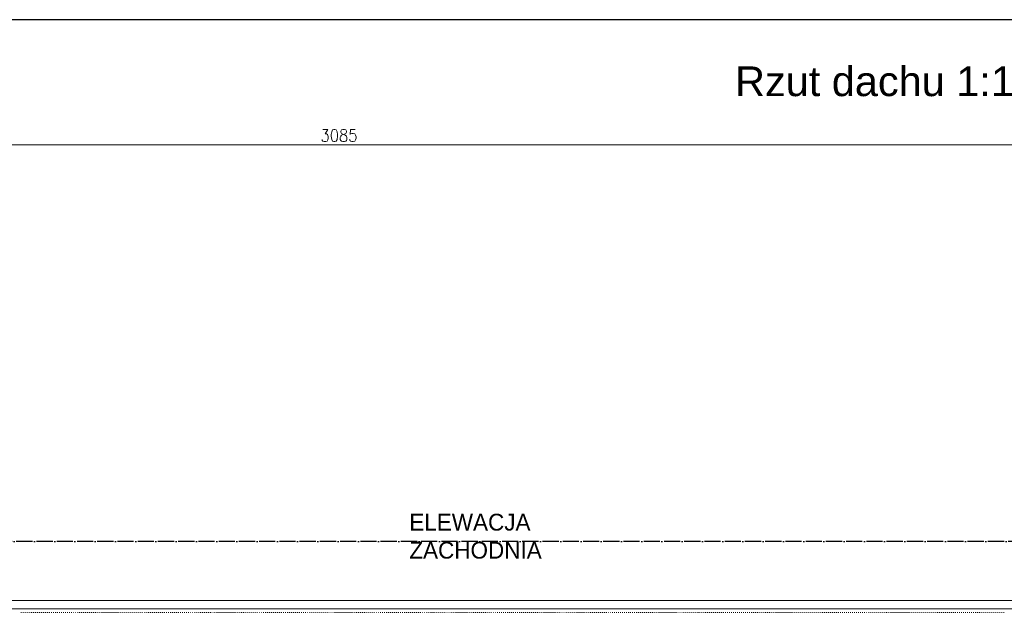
# Model space of a CAD drawing. Header units: centimetres. Extents: x -16053 to 7031, y -7778 to 254.
# Tile 140 of 256: x -8154 to -6690, y -866 to 21. Entities that reach past the tile are written whole.
import ezdxf

# ---------------------------------------------------------------- set-up
doc = ezdxf.new("R2010")
doc.units = ezdxf.units.CM
doc.header["$MEASUREMENT"] = 0
doc.linetypes.add('ACAD_ISO04W100', pattern=[30, 24, -3, 0, -3])
doc.layers.get('0').update_dxf_attribs({"linetype": 'CONTINUOUS'})
doc.layers.add('2DE_TXTPFN', color=151, linetype='CONTINUOUS')
doc.layers.add('OPISY ELEKTRYCZNE', color=120, linetype='CONTINUOUS')
doc.layers.add('_jte_Uziom fund', color=243, linetype='ACAD_ISO04W100', lineweight=30)
doc.styles.add('Arial$001', font='arial.ttf', dxfattribs={"height": 2.232})

msp = doc.modelspace()

# ---------------------------------------------------------------- linework, layer by layer
at = {"color": 7, "linetype": 'Continuous', "lineweight": 9}
for points in [[(-7703.556, -142.13), (-7695.948, -142.13), (-7700.083, -148.911), (-7697.932, -148.911), (-7696.775, -149.738), (-7695.948, -150.565), (-7695.451, -153.212), (-7695.451, -155.197), (-7695.948, -157.843), (-7697.105, -159.497), (-7699.256, -160.324), (-7701.406, -160.324), (-7703.556, -159.497), (-7704.383, -158.67), (-7704.714, -157.016)], [(-7655.59, -142.13), (-7662.372, -142.13), (-7662.868, -149.738), (-7662.372, -148.911), (-7660.387, -148.084), (-7658.237, -148.084), (-7656.086, -148.911), (-7654.763, -150.565), (-7653.936, -153.212), (-7653.936, -155.197), (-7654.763, -157.843), (-7656.086, -159.497), (-7658.237, -160.324), (-7660.387, -160.324), (-7662.372, -159.497), (-7662.868, -158.67), (-7663.695, -157.016)], [(-6136.402, -164.955), (-9222.248, -164.955), (-9222.248, -164.955)]]:
    msp.add_lwpolyline(points, dxfattribs=at)
for points in [[(-7687.016, -142.13), (-7689.166, -142.957), (-7690.324, -145.603), (-7691.316, -149.738), (-7691.316, -152.385), (-7690.324, -157.016), (-7689.166, -159.497), (-7687.016, -160.324), (-7685.693, -160.324), (-7683.543, -159.497), (-7682.385, -157.016), (-7681.558, -152.385), (-7681.558, -149.738), (-7682.385, -145.603), (-7683.543, -142.957), (-7685.693, -142.13)], [(-7673.949, -142.13), (-7675.934, -142.957), (-7676.761, -144.611), (-7676.761, -146.43), (-7675.934, -148.084), (-7674.776, -148.911), (-7672.13, -149.738), (-7670.145, -150.565), (-7668.326, -152.385), (-7667.995, -154.039), (-7667.995, -157.016), (-7668.326, -158.67), (-7669.153, -159.497), (-7671.303, -160.324), (-7673.949, -160.324), (-7675.934, -159.497), (-7676.761, -158.67), (-7677.754, -157.016), (-7677.754, -154.039), (-7676.761, -152.385), (-7675.603, -150.565), (-7673.453, -149.738), (-7670.476, -148.911), (-7669.153, -148.084), (-7668.326, -146.43), (-7668.326, -144.611), (-7669.153, -142.957), (-7671.303, -142.13)]]:
    msp.add_lwpolyline(points, close=True, dxfattribs=at)
at = {"color": 8, "linetype": 'Continuous', "lineweight": 15, "true_color": 0x767676}
msp.add_lwpolyline([(-4358.034, -5119.808), (-4346.29, -5119.808), (-4346.29, -325.557), (-4346.29, -313.152), (-6136.402, -313.152), (-6148.641, -313.152), (-6148.641, -855.164), (-6148.641, -842.925), (-9222.248, -842.925), (-9222.248, -855.164)], dxfattribs=at)
at = {"color": 252, "linetype": 'Continuous', "lineweight": 9, "true_color": 0x989898}
msp.add_lwpolyline([(-4358.034, -325.557), (-4363.161, -325.557), (-6131.771, -325.557), (-6136.402, -325.557), (-6136.402, -855.164), (-9272.364, -855.164), (-9277.326, -855.164), (-9277.326, -2080.604), (-9277.326, -2085.236), (-6086.948, -2085.236), (-6081.82, -2085.236), (-6081.82, -1575.807)], dxfattribs=at)
at = {"color": 254, "linetype": 'Continuous', "lineweight": 5, "true_color": 0xfdc4fd}
for points in [[(-8152.779, -860.292), (-8151.456, -860.292), (-8151.456, -860.292)], [(-8149.802, -860.292), (-8148.479, -860.292), (-8148.479, -860.292)], [(-8146.825, -860.292), (-8145.502, -860.292), (-8145.502, -860.292)], [(-8143.517, -860.292), (-8142.524, -860.292), (-8142.524, -860.292)], [(-8140.54, -860.292), (-8139.713, -860.292), (-8139.713, -860.292)], [(-8137.562, -860.292), (-8136.239, -860.292), (-8136.239, -860.292)], [(-8134.585, -860.292), (-8133.262, -860.292), (-8133.262, -860.292)], [(-8131.608, -860.292), (-8130.285, -860.292), (-8130.285, -860.292)], [(-8128.631, -860.292), (-8127.308, -860.292), (-8127.308, -860.292)], [(-8125.654, -860.292), (-8124.331, -860.292), (-8124.331, -860.292)], [(-8122.677, -860.292), (-8121.353, -860.292), (-8121.353, -860.292)], [(-8119.699, -860.292), (-8118.542, -860.292), (-8118.542, -860.292)], [(-8116.722, -860.292), (-8115.564, -860.292), (-8115.564, -860.292)], [(-8113.745, -860.292), (-8112.587, -860.292), (-8112.587, -860.292)], [(-8110.768, -860.292), (-8109.61, -860.292), (-8109.61, -860.292)], [(-8107.46, -860.292), (-8106.633, -860.292), (-8106.633, -860.292)], [(-8104.483, -860.292), (-8103.656, -860.292), (-8103.656, -860.292)], [(-8101.505, -860.292), (-8100.182, -860.292), (-8100.182, -860.292)], [(-8098.528, -860.292), (-8097.371, -860.292), (-8097.371, -860.292)], [(-8095.551, -860.292), (-8094.393, -860.292), (-8094.393, -860.292)], [(-8092.574, -860.292), (-8091.416, -860.292), (-8091.416, -860.292)], [(-8089.597, -860.292), (-8088.439, -860.292), (-8088.439, -860.292)], [(-8086.785, -860.292), (-8085.462, -860.292), (-8085.462, -860.292)], [(-8083.808, -860.292), (-8082.485, -860.292), (-8082.485, -860.292)], [(-8080.831, -860.292), (-8079.507, -860.292), (-8079.507, -860.292)], [(-8077.853, -860.292), (-8076.53, -860.292), (-8076.53, -860.292)], [(-8074.38, -860.292), (-8073.553, -860.292), (-8073.553, -860.292)], [(-8071.403, -860.292), (-8070.576, -860.292), (-8070.576, -860.292)], [(-8068.426, -860.292), (-8067.268, -860.292), (-8067.268, -860.292)], [(-8065.614, -860.292), (-8064.291, -860.292), (-8064.291, -860.292)], [(-8062.637, -860.292), (-8061.314, -860.292), (-8061.314, -860.292)], [(-8059.66, -860.292), (-8058.336, -860.292), (-8058.336, -860.292)], [(-8056.682, -860.292), (-8055.359, -860.292), (-8055.359, -860.292)], [(-8053.705, -860.292), (-8052.382, -860.292), (-8052.382, -860.292)], [(-8050.728, -860.292), (-8049.405, -860.292), (-8049.405, -860.292)], [(-8047.751, -860.292), (-8046.428, -860.292), (-8046.428, -860.292)], [(-8044.774, -860.292), (-8043.45, -860.292), (-8043.45, -860.292)], [(-8041.797, -860.292), (-8040.639, -860.292), (-8040.639, -860.292)], [(-8038.489, -860.292), (-8037.662, -860.292), (-8037.662, -860.292)], [(-8035.511, -860.292), (-8034.684, -860.292), (-8034.684, -860.292)], [(-8032.534, -860.292), (-8031.211, -860.292), (-8031.211, -860.292)], [(-8029.557, -860.292), (-8028.234, -860.292), (-8028.234, -860.292)], [(-8026.58, -860.292), (-8025.257, -860.292), (-8025.257, -860.292)], [(-8023.603, -860.292), (-8022.279, -860.292), (-8022.279, -860.292)], [(-8020.625, -860.292), (-8019.468, -860.292), (-8019.468, -860.292)], [(-8017.648, -860.292), (-8016.49, -860.292), (-8016.49, -860.292)], [(-8014.671, -860.292), (-8013.513, -860.292), (-8013.513, -860.292)], [(-8011.694, -860.292), (-8010.536, -860.292), (-8010.536, -860.292)], [(-8008.882, -860.292), (-8007.559, -860.292), (-8007.559, -860.292)], [(-8005.409, -860.292), (-8004.582, -860.292), (-8004.582, -860.292)], [(-8002.432, -860.292), (-8001.605, -860.292), (-8001.605, -860.292)], [(-7999.454, -860.292), (-7998.297, -860.292), (-7998.297, -860.292)], [(-7996.477, -860.292), (-7995.319, -860.292), (-7995.319, -860.292)], [(-7993.5, -860.292), (-7992.342, -860.292), (-7992.342, -860.292)], [(-7990.523, -860.292), (-7989.365, -860.292), (-7989.365, -860.292)], [(-7987.711, -860.292), (-7986.388, -860.292), (-7986.388, -860.292)], [(-7984.734, -860.292), (-7983.411, -860.292), (-7983.411, -860.292)], [(-7981.757, -860.292), (-7980.434, -860.292), (-7980.434, -860.292)], [(-7978.78, -860.292), (-7977.456, -860.292), (-7977.456, -860.292)], [(-7975.802, -860.292), (-7974.479, -860.292), (-7974.479, -860.292)], [(-7972.825, -860.292), (-7971.502, -860.292), (-7971.502, -860.292)], [(-7969.352, -860.292), (-7968.525, -860.292), (-7968.525, -860.292)], [(-7966.54, -860.292), (-7965.548, -860.292), (-7965.548, -860.292)], [(-7963.563, -860.292), (-7962.24, -860.292), (-7962.24, -860.292)], [(-7960.586, -860.292), (-7959.262, -860.292), (-7959.262, -860.292)], [(-7957.609, -860.292), (-7956.285, -860.292), (-7956.285, -860.292)], [(-7954.631, -860.292), (-7953.308, -860.292), (-7953.308, -860.292)], [(-7951.654, -860.292), (-7950.331, -860.292), (-7950.331, -860.292)], [(-7948.677, -860.292), (-7947.354, -860.292), (-7947.354, -860.292)], [(-7945.7, -860.292), (-7944.377, -860.292), (-7944.377, -860.292)], [(-7942.723, -860.292), (-7941.399, -860.292), (-7941.399, -860.292)], [(-7939.745, -860.292), (-7938.588, -860.292), (-7938.588, -860.292)], [(-7936.437, -860.292), (-7935.61, -860.292), (-7935.61, -860.292)], [(-7933.46, -860.292), (-7932.633, -860.292), (-7932.633, -860.292)], [(-7930.483, -860.292), (-7929.16, -860.292), (-7929.16, -860.292)], [(-7927.506, -860.292), (-7926.183, -860.292), (-7926.183, -860.292)], [(-7924.529, -860.292), (-7923.206, -860.292), (-7923.206, -860.292)], [(-7921.552, -860.292), (-7920.228, -860.292), (-7920.228, -860.292)], [(-7918.574, -860.292), (-7917.417, -860.292), (-7917.417, -860.292)], [(-7915.597, -860.292), (-7914.439, -860.292), (-7914.439, -860.292)], [(-7912.62, -860.292), (-7911.462, -860.292), (-7911.462, -860.292)], [(-7909.643, -860.292), (-7908.485, -860.292), (-7908.485, -860.292)], [(-7906.831, -860.292), (-7905.508, -860.292), (-7905.508, -860.292)], [(-7903.854, -860.292), (-7902.531, -860.292), (-7902.531, -860.292)], [(-7900.381, -860.292), (-7899.554, -860.292), (-7899.554, -860.292)], [(-7897.403, -860.292), (-7896.576, -860.292), (-7896.576, -860.292)], [(-7894.426, -860.292), (-7893.268, -860.292), (-7893.268, -860.292)], [(-7891.449, -860.292), (-7890.291, -860.292), (-7890.291, -860.292)], [(-7888.472, -860.292), (-7887.314, -860.292), (-7887.314, -860.292)], [(-7885.66, -860.292), (-7884.337, -860.292), (-7884.337, -860.292)], [(-7882.683, -860.292), (-7881.36, -860.292), (-7881.36, -860.292)], [(-7879.706, -860.292), (-7878.382, -860.292), (-7878.382, -860.292)], [(-7876.728, -860.292), (-7875.405, -860.292), (-7875.405, -860.292)], [(-7873.751, -860.292), (-7872.428, -860.292), (-7872.428, -860.292)], [(-7870.774, -860.292), (-7869.451, -860.292), (-7869.451, -860.292)], [(-7867.301, -860.292), (-7866.474, -860.292), (-7866.474, -860.292)], [(-7864.489, -860.292), (-7863.497, -860.292), (-7863.497, -860.292)], [(-7861.512, -860.292), (-7860.189, -860.292), (-7860.189, -860.292)], [(-7858.535, -860.292), (-7857.211, -860.292), (-7857.211, -860.292)], [(-7855.557, -860.292), (-7854.234, -860.292), (-7854.234, -860.292)], [(-7852.58, -860.292), (-7851.257, -860.292), (-7851.257, -860.292)], [(-7849.603, -860.292), (-7848.28, -860.292), (-7848.28, -860.292)], [(-7846.626, -860.292), (-7845.303, -860.292), (-7845.303, -860.292)], [(-7843.649, -860.292), (-7842.326, -860.292), (-7842.326, -860.292)], [(-7840.672, -860.292), (-7839.514, -860.292), (-7839.514, -860.292)], [(-7837.694, -860.292), (-7836.537, -860.292), (-7836.537, -860.292)], [(-7834.717, -860.292), (-7833.559, -860.292), (-7833.559, -860.292)], [(-7831.409, -860.292), (-7830.582, -860.292), (-7830.582, -860.292)], [(-7828.432, -860.292), (-7827.605, -860.292), (-7827.605, -860.292)], [(-7825.455, -860.292), (-7824.132, -860.292), (-7824.132, -860.292)], [(-7822.478, -860.292), (-7821.154, -860.292), (-7821.154, -860.292)], [(-7819.5, -860.292), (-7818.343, -860.292), (-7818.343, -860.292)], [(-7816.523, -860.292), (-7815.366, -860.292), (-7815.366, -860.292)], [(-7813.546, -860.292), (-7812.388, -860.292), (-7812.388, -860.292)], [(-7810.569, -860.292), (-7809.411, -860.292), (-7809.411, -860.292)], [(-7807.757, -860.292), (-7806.434, -860.292), (-7806.434, -860.292)], [(-7804.78, -860.292), (-7803.457, -860.292), (-7803.457, -860.292)], [(-7801.803, -860.292), (-7800.48, -860.292), (-7800.48, -860.292)], [(-7798.329, -860.292), (-7797.502, -860.292), (-7797.502, -860.292)], [(-7795.352, -860.292), (-7794.525, -860.292), (-7794.525, -860.292)], [(-7792.375, -860.292), (-7791.217, -860.292), (-7791.217, -860.292)], [(-7789.398, -860.292), (-7788.24, -860.292), (-7788.24, -860.292)], [(-7786.586, -860.292), (-7785.263, -860.292), (-7785.263, -860.292)], [(-7783.609, -860.292), (-7782.286, -860.292), (-7782.286, -860.292)], [(-7780.632, -860.292), (-7779.309, -860.292), (-7779.309, -860.292)], [(-7777.655, -860.292), (-7776.331, -860.292), (-7776.331, -860.292)], [(-7774.677, -860.292), (-7773.354, -860.292), (-7773.354, -860.292)], [(-7771.7, -860.292), (-7770.377, -860.292), (-7770.377, -860.292)], [(-7768.723, -860.292), (-7767.4, -860.292), (-7767.4, -860.292)], [(-7765.746, -860.292), (-7764.423, -860.292), (-7764.423, -860.292)], [(-7762.438, -860.292), (-7761.445, -860.292), (-7761.445, -860.292)], [(-7759.461, -860.292), (-7758.634, -860.292), (-7758.634, -860.292)], [(-7756.484, -860.292), (-7755.16, -860.292), (-7755.16, -860.292)], [(-7753.506, -860.292), (-7752.183, -860.292), (-7752.183, -860.292)], [(-7750.529, -860.292), (-7749.206, -860.292), (-7749.206, -860.292)], [(-7747.552, -860.292), (-7746.229, -860.292), (-7746.229, -860.292)], [(-7744.575, -860.292), (-7743.252, -860.292), (-7743.252, -860.292)], [(-7741.598, -860.292), (-7740.274, -860.292), (-7740.274, -860.292)], [(-7738.62, -860.292), (-7737.463, -860.292), (-7737.463, -860.292)], [(-7735.643, -860.292), (-7734.485, -860.292), (-7734.485, -860.292)], [(-7732.666, -860.292), (-7731.508, -860.292), (-7731.508, -860.292)], [(-7729.689, -860.292), (-7728.531, -860.292), (-7728.531, -860.292)], [(-7726.381, -860.292), (-7725.554, -860.292), (-7725.554, -860.292)], [(-7723.404, -860.292), (-7722.081, -860.292), (-7722.081, -860.292)], [(-7720.427, -860.292), (-7719.103, -860.292), (-7719.103, -860.292)], [(-7717.449, -860.292), (-7716.292, -860.292), (-7716.292, -860.292)], [(-7714.472, -860.292), (-7713.314, -860.292), (-7713.314, -860.292)], [(-7711.495, -860.292), (-7710.337, -860.292), (-7710.337, -860.292)], [(-7708.518, -860.292), (-7707.36, -860.292), (-7707.36, -860.292)], [(-7705.706, -860.292), (-7704.383, -860.292), (-7704.383, -860.292)], [(-7702.729, -860.292), (-7701.406, -860.292), (-7701.406, -860.292)], [(-7699.752, -860.292), (-7698.429, -860.292), (-7698.429, -860.292)], [(-7696.775, -860.292), (-7695.451, -860.292), (-7695.451, -860.292)], [(-7693.301, -860.292), (-7692.474, -860.292), (-7692.474, -860.292)], [(-7690.324, -860.292), (-7689.497, -860.292), (-7689.497, -860.292)], [(-7687.347, -860.292), (-7686.189, -860.292), (-7686.189, -860.292)], [(-7684.535, -860.292), (-7683.212, -860.292), (-7683.212, -860.292)], [(-7681.558, -860.292), (-7680.235, -860.292), (-7680.235, -860.292)], [(-7678.581, -860.292), (-7677.257, -860.292), (-7677.257, -860.292)], [(-7675.603, -860.292), (-7674.28, -860.292), (-7674.28, -860.292)], [(-7672.626, -860.292), (-7671.303, -860.292), (-7671.303, -860.292)], [(-7669.649, -860.292), (-7668.326, -860.292), (-7668.326, -860.292)], [(-7666.672, -860.292), (-7665.349, -860.292), (-7665.349, -860.292)], [(-7663.695, -860.292), (-7662.372, -860.292), (-7662.372, -860.292)], [(-7660.718, -860.292), (-7659.56, -860.292), (-7659.56, -860.292)], [(-7657.41, -860.292), (-7656.583, -860.292), (-7656.583, -860.292)], [(-7654.432, -860.292), (-7653.109, -860.292), (-7653.109, -860.292)], [(-7651.455, -860.292), (-7650.132, -860.292), (-7650.132, -860.292)], [(-7648.478, -860.292), (-7647.155, -860.292), (-7647.155, -860.292)], [(-7645.501, -860.292), (-7644.178, -860.292), (-7644.178, -860.292)], [(-7642.524, -860.292), (-7641.201, -860.292), (-7641.201, -860.292)], [(-7639.547, -860.292), (-7638.389, -860.292), (-7638.389, -860.292)], [(-7636.569, -860.292), (-7635.412, -860.292), (-7635.412, -860.292)], [(-7633.592, -860.292), (-7632.434, -860.292), (-7632.434, -860.292)], [(-7630.615, -860.292), (-7629.457, -860.292), (-7629.457, -860.292)], [(-7627.803, -860.292), (-7626.48, -860.292), (-7626.48, -860.292)], [(-7624.33, -860.292), (-7623.503, -860.292), (-7623.503, -860.292)], [(-7621.353, -860.292), (-7620.526, -860.292), (-7620.526, -860.292)], [(-7618.375, -860.292), (-7617.218, -860.292), (-7617.218, -860.292)], [(-7615.398, -860.292), (-7614.241, -860.292), (-7614.241, -860.292)], [(-7612.421, -860.292), (-7611.263, -860.292), (-7611.263, -860.292)], [(-7609.444, -860.292), (-7608.286, -860.292), (-7608.286, -860.292)], [(-7606.632, -860.292), (-7605.309, -860.292), (-7605.309, -860.292)], [(-7603.655, -860.292), (-7602.332, -860.292), (-7602.332, -860.292)], [(-7600.678, -860.292), (-7599.355, -860.292), (-7599.355, -860.292)], [(-7597.701, -860.292), (-7596.377, -860.292), (-7596.377, -860.292)], [(-7594.723, -860.292), (-7593.4, -860.292), (-7593.4, -860.292)], [(-7591.746, -860.292), (-7590.423, -860.292), (-7590.423, -860.292)], [(-7588.273, -860.292), (-7587.446, -860.292), (-7587.446, -860.292)], [(-7585.461, -860.292), (-7584.469, -860.292), (-7584.469, -860.292)], [(-7582.484, -860.292), (-7581.161, -860.292), (-7581.161, -860.292)], [(-7579.507, -860.292), (-7578.184, -860.292), (-7578.184, -860.292)], [(-7576.53, -860.292), (-7575.206, -860.292), (-7575.206, -860.292)], [(-7573.552, -860.292), (-7572.229, -860.292), (-7572.229, -860.292)], [(-7570.575, -860.292), (-7569.252, -860.292), (-7569.252, -860.292)], [(-7567.598, -860.292), (-7566.275, -860.292), (-7566.275, -860.292)], [(-7564.621, -860.292), (-7563.298, -860.292), (-7563.298, -860.292)], [(-7561.644, -860.292), (-7560.32, -860.292), (-7560.32, -860.292)], [(-7558.667, -860.292), (-7557.509, -860.292), (-7557.509, -860.292)], [(-7555.359, -860.292), (-7554.532, -860.292), (-7554.532, -860.292)], [(-7552.381, -860.292), (-7551.554, -860.292), (-7551.554, -860.292)], [(-7549.404, -860.292), (-7548.081, -860.292), (-7548.081, -860.292)], [(-7546.427, -860.292), (-7545.104, -860.292), (-7545.104, -860.292)], [(-7543.45, -860.292), (-7542.127, -860.292), (-7542.127, -860.292)], [(-7540.473, -860.292), (-7539.149, -860.292), (-7539.149, -860.292)], [(-7537.495, -860.292), (-7536.338, -860.292), (-7536.338, -860.292)], [(-7534.518, -860.292), (-7533.36, -860.292), (-7533.36, -860.292)], [(-7531.541, -860.292), (-7530.383, -860.292), (-7530.383, -860.292)], [(-7528.564, -860.292), (-7527.406, -860.292), (-7527.406, -860.292)], [(-7525.752, -860.292), (-7524.429, -860.292), (-7524.429, -860.292)], [(-7522.775, -860.292), (-7521.452, -860.292), (-7521.452, -860.292)], [(-7519.302, -860.292), (-7518.475, -860.292), (-7518.475, -860.292)], [(-7516.324, -860.292), (-7515.497, -860.292), (-7515.497, -860.292)], [(-7513.347, -860.292), (-7512.189, -860.292), (-7512.189, -860.292)], [(-7510.37, -860.292), (-7509.212, -860.292), (-7509.212, -860.292)], [(-7507.393, -860.292), (-7506.235, -860.292), (-7506.235, -860.292)], [(-7504.581, -860.292), (-7503.258, -860.292), (-7503.258, -860.292)], [(-7501.604, -860.292), (-7500.281, -860.292), (-7500.281, -860.292)], [(-7498.627, -860.292), (-7497.304, -860.292), (-7497.304, -860.292)], [(-7495.65, -860.292), (-7494.326, -860.292), (-7494.326, -860.292)], [(-7492.672, -860.292), (-7491.349, -860.292), (-7491.349, -860.292)], [(-7489.695, -860.292), (-7488.372, -860.292), (-7488.372, -860.292)], [(-7486.222, -860.292), (-7485.395, -860.292), (-7485.395, -860.292)], [(-7483.41, -860.292), (-7482.418, -860.292), (-7482.418, -860.292)], [(-7480.433, -860.292), (-7479.11, -860.292), (-7479.11, -860.292)], [(-7477.456, -860.292), (-7476.132, -860.292), (-7476.132, -860.292)], [(-7474.479, -860.292), (-7473.155, -860.292), (-7473.155, -860.292)], [(-7471.501, -860.292), (-7470.178, -860.292), (-7470.178, -860.292)], [(-7468.524, -860.292), (-7467.201, -860.292), (-7467.201, -860.292)], [(-7465.547, -860.292), (-7464.224, -860.292), (-7464.224, -860.292)], [(-7462.57, -860.292), (-7461.247, -860.292), (-7461.247, -860.292)], [(-7459.593, -860.292), (-7458.435, -860.292), (-7458.435, -860.292)], [(-7456.615, -860.292), (-7455.458, -860.292), (-7455.458, -860.292)], [(-7453.638, -860.292), (-7452.48, -860.292), (-7452.48, -860.292)], [(-7450.33, -860.292), (-7449.503, -860.292), (-7449.503, -860.292)], [(-7447.353, -860.292), (-7446.526, -860.292), (-7446.526, -860.292)], [(-7444.376, -860.292), (-7443.053, -860.292), (-7443.053, -860.292)], [(-7441.399, -860.292), (-7440.076, -860.292), (-7440.076, -860.292)], [(-7438.422, -860.292), (-7437.264, -860.292), (-7437.264, -860.292)], [(-7435.444, -860.292), (-7434.287, -860.292), (-7434.287, -860.292)], [(-7432.467, -860.292), (-7431.309, -860.292), (-7431.309, -860.292)], [(-7429.49, -860.292), (-7428.332, -860.292), (-7428.332, -860.292)], [(-7426.678, -860.292), (-7425.355, -860.292), (-7425.355, -860.292)], [(-7423.701, -860.292), (-7422.378, -860.292), (-7422.378, -860.292)], [(-7420.724, -860.292), (-7419.401, -860.292), (-7419.401, -860.292)], [(-7417.251, -860.292), (-7416.424, -860.292), (-7416.424, -860.292)], [(-7414.273, -860.292), (-7413.446, -860.292), (-7413.446, -860.292)], [(-7411.296, -860.292), (-7410.138, -860.292), (-7410.138, -860.292)], [(-7408.319, -860.292), (-7407.161, -860.292), (-7407.161, -860.292)], [(-7405.507, -860.292), (-7404.184, -860.292), (-7404.184, -860.292)], [(-7402.53, -860.292), (-7401.207, -860.292), (-7401.207, -860.292)], [(-7399.553, -860.292), (-7398.23, -860.292), (-7398.23, -860.292)], [(-7396.576, -860.292), (-7395.252, -860.292), (-7395.252, -860.292)], [(-7393.598, -860.292), (-7392.275, -860.292), (-7392.275, -860.292)], [(-7390.621, -860.292), (-7389.298, -860.292), (-7389.298, -860.292)], [(-7387.644, -860.292), (-7386.321, -860.292), (-7386.321, -860.292)], [(-7384.667, -860.292), (-7383.344, -860.292), (-7383.344, -860.292)], [(-7381.359, -860.292), (-7380.367, -860.292), (-7380.367, -860.292)], [(-7378.382, -860.292), (-7377.555, -860.292), (-7377.555, -860.292)], [(-7375.405, -860.292), (-7374.081, -860.292), (-7374.081, -860.292)], [(-7372.427, -860.292), (-7371.104, -860.292), (-7371.104, -860.292)], [(-7369.45, -860.292), (-7368.127, -860.292), (-7368.127, -860.292)], [(-7366.473, -860.292), (-7365.15, -860.292), (-7365.15, -860.292)], [(-7363.496, -860.292), (-7362.173, -860.292), (-7362.173, -860.292)], [(-7360.519, -860.292), (-7359.196, -860.292), (-7359.196, -860.292)], [(-7357.542, -860.292), (-7356.384, -860.292), (-7356.384, -860.292)], [(-7354.564, -860.292), (-7353.407, -860.292), (-7353.407, -860.292)], [(-7351.587, -860.292), (-7350.429, -860.292), (-7350.429, -860.292)], [(-7348.279, -860.292), (-7347.452, -860.292), (-7347.452, -860.292)], [(-7345.302, -860.292), (-7344.475, -860.292), (-7344.475, -860.292)], [(-7342.325, -860.292), (-7341.002, -860.292), (-7341.002, -860.292)], [(-7339.348, -860.292), (-7338.024, -860.292), (-7338.024, -860.292)], [(-7336.37, -860.292), (-7335.213, -860.292), (-7335.213, -860.292)], [(-7333.393, -860.292), (-7332.236, -860.292), (-7332.236, -860.292)], [(-7330.416, -860.292), (-7329.258, -860.292), (-7329.258, -860.292)], [(-7327.439, -860.292), (-7326.281, -860.292), (-7326.281, -860.292)], [(-7324.627, -860.292), (-7323.304, -860.292), (-7323.304, -860.292)], [(-7321.65, -860.292), (-7320.327, -860.292), (-7320.327, -860.292)], [(-7318.673, -860.292), (-7317.35, -860.292), (-7317.35, -860.292)], [(-7315.696, -860.292), (-7314.372, -860.292), (-7314.372, -860.292)], [(-7312.222, -860.292), (-7311.395, -860.292), (-7311.395, -860.292)], [(-7309.245, -860.292), (-7308.418, -860.292), (-7308.418, -860.292)], [(-7306.268, -860.292), (-7305.11, -860.292), (-7305.11, -860.292)], [(-7303.456, -860.292), (-7302.133, -860.292), (-7302.133, -860.292)], [(-7300.479, -860.292), (-7299.156, -860.292), (-7299.156, -860.292)], [(-7297.502, -860.292), (-7296.179, -860.292), (-7296.179, -860.292)], [(-7294.525, -860.292), (-7293.201, -860.292), (-7293.201, -860.292)], [(-7291.547, -860.292), (-7290.224, -860.292), (-7290.224, -860.292)], [(-7288.57, -860.292), (-7287.247, -860.292), (-7287.247, -860.292)], [(-7285.593, -860.292), (-7284.27, -860.292), (-7284.27, -860.292)], [(-7282.616, -860.292), (-7281.293, -860.292), (-7281.293, -860.292)], [(-7279.308, -860.292), (-7278.481, -860.292), (-7278.481, -860.292)], [(-7276.331, -860.292), (-7275.504, -860.292), (-7275.504, -860.292)], [(-7273.354, -860.292), (-7272.03, -860.292), (-7272.03, -860.292)], [(-7270.376, -860.292), (-7269.053, -860.292), (-7269.053, -860.292)], [(-7267.399, -860.292), (-7266.076, -860.292), (-7266.076, -860.292)], [(-7264.422, -860.292), (-7263.099, -860.292), (-7263.099, -860.292)], [(-7261.445, -860.292), (-7260.122, -860.292), (-7260.122, -860.292)], [(-7258.468, -860.292), (-7257.31, -860.292), (-7257.31, -860.292)], [(-7255.49, -860.292), (-7254.333, -860.292), (-7254.333, -860.292)], [(-7252.513, -860.292), (-7251.355, -860.292), (-7251.355, -860.292)], [(-7249.536, -860.292), (-7248.378, -860.292), (-7248.378, -860.292)], [(-7246.724, -860.292), (-7245.401, -860.292), (-7245.401, -860.292)], [(-7243.251, -860.292), (-7242.424, -860.292), (-7242.424, -860.292)], [(-7240.274, -860.292), (-7239.447, -860.292), (-7239.447, -860.292)], [(-7237.297, -860.292), (-7236.139, -860.292), (-7236.139, -860.292)], [(-7234.319, -860.292), (-7233.162, -860.292), (-7233.162, -860.292)], [(-7231.342, -860.292), (-7230.184, -860.292), (-7230.184, -860.292)], [(-7228.365, -860.292), (-7227.207, -860.292), (-7227.207, -860.292)], [(-7225.553, -860.292), (-7224.23, -860.292), (-7224.23, -860.292)], [(-7222.576, -860.292), (-7221.253, -860.292), (-7221.253, -860.292)], [(-7219.599, -860.292), (-7218.276, -860.292), (-7218.276, -860.292)], [(-7216.622, -860.292), (-7215.299, -860.292), (-7215.299, -860.292)], [(-7213.645, -860.292), (-7212.321, -860.292), (-7212.321, -860.292)], [(-7210.171, -860.292), (-7209.344, -860.292), (-7209.344, -860.292)], [(-7207.194, -860.292), (-7206.367, -860.292), (-7206.367, -860.292)], [(-7204.382, -860.292), (-7203.059, -860.292), (-7203.059, -860.292)], [(-7201.405, -860.292), (-7200.082, -860.292), (-7200.082, -860.292)], [(-7198.428, -860.292), (-7197.105, -860.292), (-7197.105, -860.292)], [(-7195.451, -860.292), (-7194.127, -860.292), (-7194.127, -860.292)], [(-7192.473, -860.292), (-7191.15, -860.292), (-7191.15, -860.292)], [(-7189.496, -860.292), (-7188.173, -860.292), (-7188.173, -860.292)], [(-7186.519, -860.292), (-7185.196, -860.292), (-7185.196, -860.292)], [(-7183.542, -860.292), (-7182.219, -860.292), (-7182.219, -860.292)], [(-7180.565, -860.292), (-7179.242, -860.292), (-7179.242, -860.292)], [(-7177.588, -860.292), (-7176.43, -860.292), (-7176.43, -860.292)], [(-7174.28, -860.292), (-7173.453, -860.292), (-7173.453, -860.292)], [(-7171.302, -860.292), (-7170.475, -860.292), (-7170.475, -860.292)], [(-7168.325, -860.292), (-7167.002, -860.292), (-7167.002, -860.292)], [(-7165.348, -860.292), (-7164.025, -860.292), (-7164.025, -860.292)], [(-7162.371, -860.292), (-7161.048, -860.292), (-7161.048, -860.292)], [(-7159.394, -860.292), (-7158.071, -860.292), (-7158.071, -860.292)], [(-7156.417, -860.292), (-7155.259, -860.292), (-7155.259, -860.292)], [(-7153.439, -860.292), (-7152.282, -860.292), (-7152.282, -860.292)], [(-7150.462, -860.292), (-7149.304, -860.292), (-7149.304, -860.292)], [(-7147.485, -860.292), (-7146.327, -860.292), (-7146.327, -860.292)], [(-7144.673, -860.292), (-7143.35, -860.292), (-7143.35, -860.292)], [(-7141.2, -860.292), (-7140.373, -860.292), (-7140.373, -860.292)], [(-7138.223, -860.292), (-7137.396, -860.292), (-7137.396, -860.292)], [(-7135.245, -860.292), (-7134.088, -860.292), (-7134.088, -860.292)], [(-7132.268, -860.292), (-7131.111, -860.292), (-7131.111, -860.292)], [(-7129.291, -860.292), (-7128.133, -860.292), (-7128.133, -860.292)], [(-7126.314, -860.292), (-7125.156, -860.292), (-7125.156, -860.292)], [(-7123.502, -860.292), (-7122.179, -860.292), (-7122.179, -860.292)], [(-7120.525, -860.292), (-7119.202, -860.292), (-7119.202, -860.292)], [(-7117.548, -860.292), (-7116.225, -860.292), (-7116.225, -860.292)], [(-7114.571, -860.292), (-7113.247, -860.292), (-7113.247, -860.292)], [(-7111.593, -860.292), (-7110.27, -860.292), (-7110.27, -860.292)], [(-7108.616, -860.292), (-7107.293, -860.292), (-7107.293, -860.292)], [(-7105.143, -860.292), (-7104.316, -860.292), (-7104.316, -860.292)], [(-7102.331, -860.292), (-7101.339, -860.292), (-7101.339, -860.292)], [(-7099.354, -860.292), (-7098.031, -860.292), (-7098.031, -860.292)], [(-7096.377, -860.292), (-7095.054, -860.292), (-7095.054, -860.292)], [(-7093.4, -860.292), (-7092.076, -860.292), (-7092.076, -860.292)], [(-7090.422, -860.292), (-7089.099, -860.292), (-7089.099, -860.292)], [(-7087.445, -860.292), (-7086.122, -860.292), (-7086.122, -860.292)], [(-7084.468, -860.292), (-7083.145, -860.292), (-7083.145, -860.292)], [(-7081.491, -860.292), (-7080.168, -860.292), (-7080.168, -860.292)], [(-7078.514, -860.292), (-7077.356, -860.292), (-7077.356, -860.292)], [(-7075.537, -860.292), (-7074.379, -860.292), (-7074.379, -860.292)], [(-7072.229, -860.292), (-7071.402, -860.292), (-7071.402, -860.292)], [(-7069.251, -860.292), (-7068.424, -860.292), (-7068.424, -860.292)], [(-7066.274, -860.292), (-7064.951, -860.292), (-7064.951, -860.292)], [(-7063.297, -860.292), (-7061.974, -860.292), (-7061.974, -860.292)], [(-7060.32, -860.292), (-7058.997, -860.292), (-7058.997, -860.292)], [(-7057.343, -860.292), (-7056.185, -860.292), (-7056.185, -860.292)], [(-7054.365, -860.292), (-7053.208, -860.292), (-7053.208, -860.292)], [(-7051.388, -860.292), (-7050.23, -860.292), (-7050.23, -860.292)], [(-7048.411, -860.292), (-7047.253, -860.292), (-7047.253, -860.292)], [(-7045.599, -860.292), (-7044.276, -860.292), (-7044.276, -860.292)], [(-7042.622, -860.292), (-7041.299, -860.292), (-7041.299, -860.292)], [(-7039.645, -860.292), (-7038.322, -860.292), (-7038.322, -860.292)], [(-7036.172, -860.292), (-7035.345, -860.292), (-7035.345, -860.292)], [(-7033.194, -860.292), (-7032.367, -860.292), (-7032.367, -860.292)], [(-7030.217, -860.292), (-7029.059, -860.292), (-7029.059, -860.292)], [(-7027.24, -860.292), (-7026.082, -860.292), (-7026.082, -860.292)], [(-7024.428, -860.292), (-7023.105, -860.292), (-7023.105, -860.292)], [(-7021.451, -860.292), (-7020.128, -860.292), (-7020.128, -860.292)], [(-7018.474, -860.292), (-7017.151, -860.292), (-7017.151, -860.292)], [(-7015.497, -860.292), (-7014.174, -860.292), (-7014.174, -860.292)], [(-7012.52, -860.292), (-7011.196, -860.292), (-7011.196, -860.292)], [(-7009.542, -860.292), (-7008.219, -860.292), (-7008.219, -860.292)], [(-7006.565, -860.292), (-7005.242, -860.292), (-7005.242, -860.292)], [(-7003.257, -860.292), (-7002.265, -860.292), (-7002.265, -860.292)], [(-7000.28, -860.292), (-6999.288, -860.292), (-6999.288, -860.292)], [(-6997.303, -860.292), (-6995.98, -860.292), (-6995.98, -860.292)], [(-6994.326, -860.292), (-6993.002, -860.292), (-6993.002, -860.292)], [(-6991.349, -860.292), (-6990.025, -860.292), (-6990.025, -860.292)], [(-6988.371, -860.292), (-6987.048, -860.292), (-6987.048, -860.292)], [(-6985.394, -860.292), (-6984.071, -860.292), (-6984.071, -860.292)], [(-6982.417, -860.292), (-6981.094, -860.292), (-6981.094, -860.292)], [(-6979.44, -860.292), (-6978.117, -860.292), (-6978.117, -860.292)], [(-6976.463, -860.292), (-6975.305, -860.292), (-6975.305, -860.292)], [(-6973.485, -860.292), (-6972.328, -860.292), (-6972.328, -860.292)], [(-6970.508, -860.292), (-6969.35, -860.292), (-6969.35, -860.292)], [(-6967.2, -860.292), (-6966.373, -860.292), (-6966.373, -860.292)], [(-6964.223, -860.292), (-6963.396, -860.292), (-6963.396, -860.292)], [(-6961.246, -860.292), (-6959.923, -860.292), (-6959.923, -860.292)], [(-6958.269, -860.292), (-6956.946, -860.292), (-6956.946, -860.292)], [(-6955.292, -860.292), (-6954.134, -860.292), (-6954.134, -860.292)], [(-6952.314, -860.292), (-6951.157, -860.292), (-6951.157, -860.292)], [(-6949.337, -860.292), (-6948.179, -860.292), (-6948.179, -860.292)], [(-6946.36, -860.292), (-6945.202, -860.292), (-6945.202, -860.292)], [(-6943.548, -860.292), (-6942.225, -860.292), (-6942.225, -860.292)], [(-6940.571, -860.292), (-6939.248, -860.292), (-6939.248, -860.292)], [(-6937.594, -860.292), (-6936.271, -860.292), (-6936.271, -860.292)], [(-6934.121, -860.292), (-6933.294, -860.292), (-6933.294, -860.292)], [(-6931.143, -860.292), (-6930.316, -860.292), (-6930.316, -860.292)], [(-6928.166, -860.292), (-6927.008, -860.292), (-6927.008, -860.292)], [(-6925.189, -860.292), (-6924.031, -860.292), (-6924.031, -860.292)], [(-6922.377, -860.292), (-6921.054, -860.292), (-6921.054, -860.292)], [(-6919.4, -860.292), (-6918.077, -860.292), (-6918.077, -860.292)], [(-6916.423, -860.292), (-6915.1, -860.292), (-6915.1, -860.292)], [(-6913.446, -860.292), (-6912.122, -860.292), (-6912.122, -860.292)], [(-6910.468, -860.292), (-6909.145, -860.292), (-6909.145, -860.292)], [(-6907.491, -860.292), (-6906.168, -860.292), (-6906.168, -860.292)], [(-6904.514, -860.292), (-6903.191, -860.292), (-6903.191, -860.292)], [(-6901.537, -860.292), (-6900.214, -860.292), (-6900.214, -860.292)], [(-6898.229, -860.292), (-6897.402, -860.292), (-6897.402, -860.292)], [(-6895.252, -860.292), (-6894.425, -860.292), (-6894.425, -860.292)], [(-6892.275, -860.292), (-6890.951, -860.292), (-6890.951, -860.292)], [(-6889.297, -860.292), (-6887.974, -860.292), (-6887.974, -860.292)], [(-6886.32, -860.292), (-6884.997, -860.292), (-6884.997, -860.292)], [(-6883.343, -860.292), (-6882.02, -860.292), (-6882.02, -860.292)], [(-6880.366, -860.292), (-6879.043, -860.292), (-6879.043, -860.292)], [(-6877.389, -860.292), (-6876.231, -860.292), (-6876.231, -860.292)], [(-6874.412, -860.292), (-6873.254, -860.292), (-6873.254, -860.292)], [(-6871.434, -860.292), (-6870.277, -860.292), (-6870.277, -860.292)], [(-6868.457, -860.292), (-6867.299, -860.292), (-6867.299, -860.292)], [(-6865.645, -860.292), (-6864.322, -860.292), (-6864.322, -860.292)], [(-6862.172, -860.292), (-6861.345, -860.292), (-6861.345, -860.292)], [(-6859.195, -860.292), (-6857.872, -860.292), (-6857.872, -860.292)], [(-6856.218, -860.292), (-6855.06, -860.292), (-6855.06, -860.292)], [(-6853.24, -860.292), (-6852.083, -860.292), (-6852.083, -860.292)], [(-6850.263, -860.292), (-6849.106, -860.292), (-6849.106, -860.292)], [(-6847.286, -860.292), (-6846.128, -860.292), (-6846.128, -860.292)], [(-6844.474, -860.292), (-6843.151, -860.292), (-6843.151, -860.292)], [(-6841.497, -860.292), (-6840.174, -860.292), (-6840.174, -860.292)], [(-6838.52, -860.292), (-6837.197, -860.292), (-6837.197, -860.292)], [(-6835.543, -860.292), (-6834.22, -860.292), (-6834.22, -860.292)], [(-6832.566, -860.292), (-6831.242, -860.292), (-6831.242, -860.292)], [(-6829.092, -860.292), (-6828.265, -860.292), (-6828.265, -860.292)], [(-6826.115, -860.292), (-6825.288, -860.292), (-6825.288, -860.292)], [(-6823.303, -860.292), (-6821.98, -860.292), (-6821.98, -860.292)], [(-6820.326, -860.292), (-6819.003, -860.292), (-6819.003, -860.292)], [(-6817.349, -860.292), (-6816.026, -860.292), (-6816.026, -860.292)], [(-6814.372, -860.292), (-6813.049, -860.292), (-6813.049, -860.292)], [(-6811.395, -860.292), (-6810.071, -860.292), (-6810.071, -860.292)], [(-6808.417, -860.292), (-6807.094, -860.292), (-6807.094, -860.292)], [(-6805.44, -860.292), (-6804.117, -860.292), (-6804.117, -860.292)], [(-6802.463, -860.292), (-6801.14, -860.292), (-6801.14, -860.292)], [(-6799.486, -860.292), (-6798.163, -860.292), (-6798.163, -860.292)], [(-6796.509, -860.292), (-6795.351, -860.292), (-6795.351, -860.292)], [(-6793.201, -860.292), (-6792.374, -860.292), (-6792.374, -860.292)], [(-6790.224, -860.292), (-6788.9, -860.292), (-6788.9, -860.292)], [(-6787.246, -860.292), (-6785.923, -860.292), (-6785.923, -860.292)], [(-6784.269, -860.292), (-6782.946, -860.292), (-6782.946, -860.292)], [(-6781.292, -860.292), (-6779.969, -860.292), (-6779.969, -860.292)], [(-6778.315, -860.292), (-6776.992, -860.292), (-6776.992, -860.292)], [(-6775.338, -860.292), (-6774.18, -860.292), (-6774.18, -860.292)], [(-6772.36, -860.292), (-6771.203, -860.292), (-6771.203, -860.292)], [(-6769.383, -860.292), (-6768.225, -860.292), (-6768.225, -860.292)], [(-6766.406, -860.292), (-6765.248, -860.292), (-6765.248, -860.292)], [(-6763.594, -860.292), (-6762.271, -860.292), (-6762.271, -860.292)], [(-6760.121, -860.292), (-6759.294, -860.292), (-6759.294, -860.292)], [(-6757.144, -860.292), (-6756.317, -860.292), (-6756.317, -860.292)], [(-6754.167, -860.292), (-6753.009, -860.292), (-6753.009, -860.292)], [(-6751.189, -860.292), (-6750.032, -860.292), (-6750.032, -860.292)], [(-6748.212, -860.292), (-6747.054, -860.292), (-6747.054, -860.292)], [(-6745.235, -860.292), (-6744.077, -860.292), (-6744.077, -860.292)], [(-6742.423, -860.292), (-6741.1, -860.292), (-6741.1, -860.292)], [(-6739.446, -860.292), (-6738.123, -860.292), (-6738.123, -860.292)], [(-6736.469, -860.292), (-6735.146, -860.292), (-6735.146, -860.292)], [(-6733.492, -860.292), (-6732.169, -860.292), (-6732.169, -860.292)], [(-6730.515, -860.292), (-6729.191, -860.292), (-6729.191, -860.292)], [(-6727.537, -860.292), (-6726.214, -860.292), (-6726.214, -860.292)], [(-6724.064, -860.292), (-6723.237, -860.292), (-6723.237, -860.292)], [(-6721.252, -860.292), (-6719.929, -860.292), (-6719.929, -860.292)], [(-6718.275, -860.292), (-6716.952, -860.292), (-6716.952, -860.292)], [(-6715.298, -860.292), (-6713.975, -860.292), (-6713.975, -860.292)], [(-6712.321, -860.292), (-6710.997, -860.292), (-6710.997, -860.292)], [(-6709.343, -860.292), (-6708.02, -860.292), (-6708.02, -860.292)], [(-6706.366, -860.292), (-6705.043, -860.292), (-6705.043, -860.292)], [(-6703.389, -860.292), (-6702.066, -860.292), (-6702.066, -860.292)], [(-6700.412, -860.292), (-6699.089, -860.292), (-6699.089, -860.292)], [(-6697.435, -860.292), (-6696.277, -860.292), (-6696.277, -860.292)], [(-6694.458, -860.292), (-6693.3, -860.292), (-6693.3, -860.292)], [(-6691.15, -860.292), (-6690.323, -860.292), (-6690.323, -860.292)]]:
    msp.add_lwpolyline(points, dxfattribs=at)
at = {"layer": '_jte_Uziom fund'}
msp.add_lwpolyline([(-4220.91, -2249.104), (-4220.91, -229.477), (-6208.93, -229.477), (-6208.93, -754.714), (-9246.367, -754.714)], dxfattribs=at)
at = {"layer": 'OPISY ELEKTRYCZNE', "linetype": 'ByBlock'}
msp.add_lwpolyline([(-9632.71, -6869.888), (-2388.112, -6869.888), (-2388.112, 20.953), (-9632.71, 20.953)], close=True, dxfattribs=at)

# ---------------------------------------------------------------- texts
at = {"color": 7, "style": 'Arial$001'}
msp.add_text('Rzut dachu 1:125', height=44.13242, dxfattribs=at).set_placement((-7090.462, -92.67))
at = {"layer": '2DE_TXTPFN', "insert": (-7574.86, -713.704), "char_height": 25, "width": 344.12966, "attachment_point": 1}
msp.add_mtext('ELEWACJA ZACHODNIA', dxfattribs=at)

doc.saveas('drawing.dxf')
